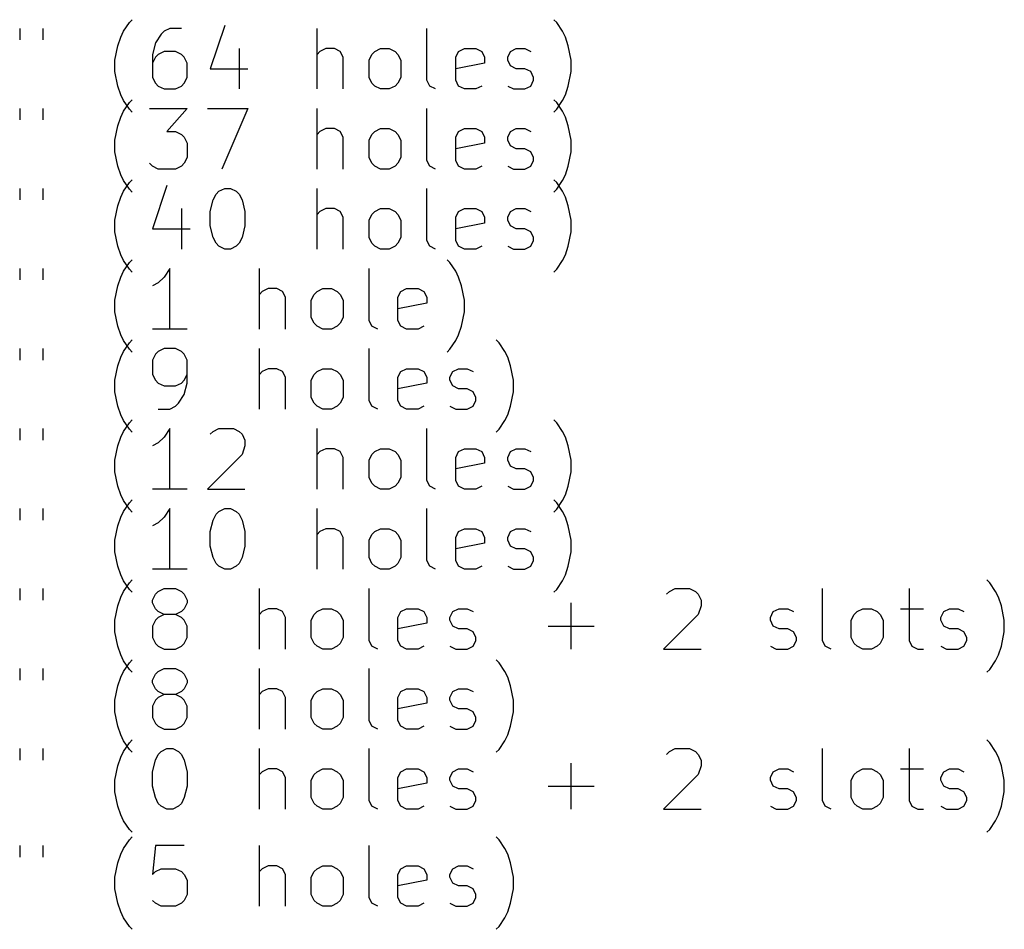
# Model space of a CAD drawing. Extents: x -2 to 64, y -138 to 1.
# Tile 3 of 5: x 32 to 64, y -138 to -108. Entities that reach past the tile are written whole.
import ezdxf

# ---------------------------------------------------------------- set-up
doc = ezdxf.new("R2010")
doc.units = 0
doc.layers.add('BLACK', color=7, linetype='CONTINUOUS')

msp = doc.modelspace()

# ---------------------------------------------------------------- linework, layer by layer
at = {"layer": 'BLACK', "linetype": 'CONTINUOUS'}
for p, q in [((35.6054, -108.174), (35.7006, -108.079)), ((49.7006, -108.174), (49.6054, -108.079)), ((31.9863, -108.365), (31.9863, -108.746)), ((32.7482, -108.365), (32.7482, -108.746)), ((35.3197, -108.651), (35.4149, -108.46)), ((35.4149, -108.46), (35.6054, -108.174)), ((36.7482, -108.46), (36.653, -108.555)), ((36.9387, -108.365), (36.7482, -108.46)), ((37.3197, -108.365), (36.9387, -108.365)), ((38.7482, -108.27), (38.2721, -109.698)), ((41.7959, -110.365), (41.7959, -108.365)), ((45.4149, -110.079), (45.4149, -108.365)), ((49.8911, -108.46), (49.7006, -108.174)), ((49.9863, -108.651), (49.8911, -108.46)), ((35.2244, -108.936), (35.3197, -108.651)), ((36.653, -108.555), (36.4625, -108.841)), ((50.0816, -108.936), (49.9863, -108.651)), ((35.1292, -109.412), (35.2244, -108.936)), ((36.4625, -108.841), (36.3673, -109.222)), ((39.2244, -109.032), (39.2244, -110.365)), ((42.0816, -109.032), (41.8911, -109.127)), ((42.3673, -109.032), (42.0816, -109.032)), ((42.5578, -109.127), (42.3673, -109.032)), ((43.7006, -109.127), (43.8911, -109.032)), ((43.8911, -109.032), (44.1768, -109.032)), ((44.1768, -109.032), (44.3673, -109.127)), ((46.4625, -109.127), (46.653, -109.032)), ((46.653, -109.032), (47.034, -109.032)), ((47.034, -109.032), (47.2244, -109.127)), ((48.1768, -109.127), (48.3673, -109.032)), ((48.3673, -109.032), (48.653, -109.032)), ((48.653, -109.032), (48.8435, -109.127)), ((50.1768, -109.412), (50.0816, -108.936)), ((35.1292, -109.793), (35.1292, -109.412)), ((36.3673, -109.222), (36.3673, -109.984)), ((36.4625, -109.317), (36.3673, -109.508)), ((36.5578, -109.222), (36.4625, -109.317)), ((36.7482, -109.127), (36.5578, -109.222)), ((37.1292, -109.127), (36.7482, -109.127)), ((37.3197, -109.222), (37.1292, -109.127)), ((37.4149, -109.317), (37.3197, -109.222)), ((37.5102, -109.508), (37.4149, -109.317)), ((41.8911, -109.127), (41.7959, -109.222)), ((42.653, -109.317), (42.5578, -109.127)), ((42.653, -110.365), (42.653, -109.317)), ((43.5102, -109.412), (43.6054, -109.222)), ((43.5102, -109.984), (43.5102, -109.412)), ((43.6054, -109.222), (43.7006, -109.127)), ((44.3673, -109.127), (44.4625, -109.222)), ((44.4625, -109.222), (44.5578, -109.412)), ((44.5578, -109.412), (44.5578, -109.984)), ((46.3673, -109.317), (46.4625, -109.127)), ((46.3673, -110.079), (46.3673, -109.317)), ((47.2244, -109.127), (47.3197, -109.317)), ((47.3197, -109.317), (47.3197, -109.508)), ((48.0816, -109.317), (48.1768, -109.127)), ((48.0816, -109.412), (48.0816, -109.317)), ((48.1768, -109.603), (48.0816, -109.412)), ((50.1768, -109.793), (50.1768, -109.412)), ((37.5102, -109.984), (37.5102, -109.508)), ((38.2721, -109.698), (39.5102, -109.698)), ((47.3197, -109.508), (46.3673, -109.698)), ((48.3673, -109.698), (48.1768, -109.603)), ((48.653, -109.698), (48.3673, -109.698)), ((48.8435, -109.793), (48.653, -109.698)), ((35.2244, -110.27), (35.1292, -109.793)), ((36.3673, -109.984), (36.4625, -110.174)), ((37.4149, -110.174), (37.5102, -109.984)), ((43.6054, -110.174), (43.5102, -109.984)), ((44.5578, -109.984), (44.4625, -110.174)), ((45.5102, -110.27), (45.4149, -110.079)), ((46.4625, -110.27), (46.3673, -110.079)), ((48.9387, -109.984), (48.8435, -109.793)), ((48.8435, -110.27), (48.9387, -110.079)), ((48.9387, -110.079), (48.9387, -109.984)), ((50.0816, -110.27), (50.1768, -109.793)), ((35.3197, -110.555), (35.2244, -110.27)), ((36.4625, -110.174), (36.5578, -110.27)), ((36.5578, -110.27), (36.7482, -110.365)), ((36.7482, -110.365), (37.1292, -110.365)), ((37.1292, -110.365), (37.3197, -110.27)), ((37.3197, -110.27), (37.4149, -110.174)), ((43.7006, -110.27), (43.6054, -110.174)), ((43.8911, -110.365), (43.7006, -110.27)), ((44.1768, -110.365), (43.8911, -110.365)), ((44.3673, -110.27), (44.1768, -110.365)), ((44.4625, -110.174), (44.3673, -110.27)), ((45.7006, -110.365), (45.5102, -110.27)), ((46.653, -110.365), (46.4625, -110.27)), ((47.034, -110.365), (46.653, -110.365)), ((47.2244, -110.27), (47.034, -110.365)), ((48.0816, -110.27), (48.2721, -110.365)), ((48.2721, -110.365), (48.653, -110.365)), ((48.653, -110.365), (48.8435, -110.27)), ((49.9863, -110.555), (50.0816, -110.27)), ((35.4149, -110.746), (35.3197, -110.555)), ((35.6054, -110.814), (35.7006, -110.719)), ((49.7006, -110.814), (49.6054, -110.719)), ((49.8911, -110.746), (49.9863, -110.555)), ((31.9863, -111.005), (31.9863, -111.386)), ((32.7482, -111.005), (32.7482, -111.386)), ((35.6054, -111.032), (35.4149, -110.746)), ((35.4149, -111.1), (35.6054, -110.814)), ((35.7006, -111.127), (35.6054, -111.032)), ((36.2721, -111.005), (37.5102, -111.005)), ((37.5102, -111.005), (36.8435, -111.767)), ((38.1768, -111.005), (39.5102, -111.005)), ((39.5102, -111.005), (38.653, -113.005)), ((41.7959, -113.005), (41.7959, -111.005)), ((45.4149, -112.719), (45.4149, -111.005)), ((49.6054, -111.127), (49.7006, -111.032)), ((49.7006, -111.032), (49.8911, -110.746)), ((49.8911, -111.1), (49.7006, -110.814)), ((35.2244, -111.576), (35.3197, -111.291)), ((35.3197, -111.291), (35.4149, -111.1)), ((49.9863, -111.291), (49.8911, -111.1)), ((50.0816, -111.576), (49.9863, -111.291)), ((35.1292, -112.052), (35.2244, -111.576)), ((42.0816, -111.672), (41.8911, -111.767)), ((42.3673, -111.672), (42.0816, -111.672)), ((42.5578, -111.767), (42.3673, -111.672)), ((43.7006, -111.767), (43.8911, -111.672)), ((43.8911, -111.672), (44.1768, -111.672)), ((44.1768, -111.672), (44.3673, -111.767)), ((46.4625, -111.767), (46.653, -111.672)), ((46.653, -111.672), (47.034, -111.672)), ((47.034, -111.672), (47.2244, -111.767)), ((48.1768, -111.767), (48.3673, -111.672)), ((48.3673, -111.672), (48.653, -111.672)), ((48.653, -111.672), (48.8435, -111.767)), ((50.1768, -112.052), (50.0816, -111.576)), ((36.8435, -111.767), (37.1292, -111.767)), ((37.1292, -111.767), (37.3197, -111.862)), ((37.3197, -111.862), (37.4149, -111.957)), ((37.4149, -111.957), (37.5102, -112.148)), ((41.8911, -111.767), (41.7959, -111.862)), ((42.653, -111.957), (42.5578, -111.767)), ((42.653, -113.005), (42.653, -111.957)), ((43.5102, -112.052), (43.6054, -111.862)), ((43.6054, -111.862), (43.7006, -111.767)), ((44.3673, -111.767), (44.4625, -111.862)), ((44.4625, -111.862), (44.5578, -112.052)), ((46.3673, -111.957), (46.4625, -111.767)), ((46.3673, -112.719), (46.3673, -111.957)), ((47.2244, -111.767), (47.3197, -111.957)), ((47.3197, -111.957), (47.3197, -112.148)), ((48.0816, -111.957), (48.1768, -111.767)), ((48.0816, -112.052), (48.0816, -111.957)), ((35.1292, -112.433), (35.1292, -112.052)), ((37.5102, -112.148), (37.5102, -112.624)), ((43.5102, -112.624), (43.5102, -112.052)), ((44.5578, -112.052), (44.5578, -112.624)), ((47.3197, -112.148), (46.3673, -112.338)), ((48.1768, -112.243), (48.0816, -112.052)), ((48.3673, -112.338), (48.1768, -112.243)), ((48.653, -112.338), (48.3673, -112.338)), ((48.8435, -112.433), (48.653, -112.338)), ((50.1768, -112.433), (50.1768, -112.052)), ((35.2244, -112.91), (35.1292, -112.433)), ((37.5102, -112.624), (37.4149, -112.814)), ((43.6054, -112.814), (43.5102, -112.624)), ((44.5578, -112.624), (44.4625, -112.814)), ((48.9387, -112.624), (48.8435, -112.433)), ((48.9387, -112.719), (48.9387, -112.624)), ((50.0816, -112.91), (50.1768, -112.433)), ((35.3197, -113.195), (35.2244, -112.91)), ((36.3673, -112.91), (36.2721, -112.814)), ((36.5578, -113.005), (36.3673, -112.91)), ((37.1292, -113.005), (36.5578, -113.005)), ((37.3197, -112.91), (37.1292, -113.005)), ((37.4149, -112.814), (37.3197, -112.91)), ((43.7006, -112.91), (43.6054, -112.814)), ((43.8911, -113.005), (43.7006, -112.91)), ((44.1768, -113.005), (43.8911, -113.005)), ((44.3673, -112.91), (44.1768, -113.005)), ((44.4625, -112.814), (44.3673, -112.91)), ((45.5102, -112.91), (45.4149, -112.719)), ((45.7006, -113.005), (45.5102, -112.91)), ((46.4625, -112.91), (46.3673, -112.719)), ((46.653, -113.005), (46.4625, -112.91)), ((47.034, -113.005), (46.653, -113.005)), ((47.2244, -112.91), (47.034, -113.005)), ((48.0816, -112.91), (48.2721, -113.005)), ((48.2721, -113.005), (48.653, -113.005)), ((48.653, -113.005), (48.8435, -112.91)), ((48.8435, -112.91), (48.9387, -112.719)), ((49.9863, -113.195), (50.0816, -112.91)), ((35.4149, -113.386), (35.3197, -113.195)), ((49.8911, -113.386), (49.9863, -113.195)), ((31.9863, -113.645), (31.9863, -114.026)), ((32.7482, -113.645), (32.7482, -114.026)), ((35.6054, -113.672), (35.4149, -113.386)), ((35.4149, -113.74), (35.6054, -113.454)), ((35.6054, -113.454), (35.7006, -113.359)), ((36.8435, -113.55), (36.3673, -114.978)), ((38.5578, -113.74), (38.7482, -113.645)), ((38.7482, -113.645), (38.9387, -113.645)), ((38.9387, -113.645), (39.1292, -113.74)), ((41.7959, -115.645), (41.7959, -113.645)), ((45.4149, -115.359), (45.4149, -113.645)), ((49.7006, -113.454), (49.6054, -113.359)), ((49.7006, -113.672), (49.8911, -113.386)), ((49.8911, -113.74), (49.7006, -113.454)), ((35.2244, -114.216), (35.3197, -113.931)), ((35.3197, -113.931), (35.4149, -113.74)), ((35.7006, -113.767), (35.6054, -113.672)), ((38.3673, -114.026), (38.4625, -113.835)), ((38.4625, -113.835), (38.5578, -113.74)), ((39.1292, -113.74), (39.2244, -113.835)), ((39.2244, -113.835), (39.3197, -114.026)), ((49.6054, -113.767), (49.7006, -113.672)), ((49.9863, -113.931), (49.8911, -113.74)), ((50.0816, -114.216), (49.9863, -113.931)), ((35.1292, -114.692), (35.2244, -114.216)), ((37.3197, -114.312), (37.3197, -115.645)), ((38.2721, -114.407), (38.3673, -114.026)), ((39.3197, -114.026), (39.4149, -114.407)), ((42.0816, -114.312), (41.8911, -114.407)), ((42.3673, -114.312), (42.0816, -114.312)), ((42.5578, -114.407), (42.3673, -114.312)), ((43.7006, -114.407), (43.8911, -114.312)), ((43.8911, -114.312), (44.1768, -114.312)), ((44.1768, -114.312), (44.3673, -114.407)), ((46.4625, -114.407), (46.653, -114.312)), ((46.653, -114.312), (47.034, -114.312)), ((47.034, -114.312), (47.2244, -114.407)), ((48.1768, -114.407), (48.3673, -114.312)), ((48.3673, -114.312), (48.653, -114.312)), ((48.653, -114.312), (48.8435, -114.407)), ((50.1768, -114.692), (50.0816, -114.216)), ((38.2721, -114.883), (38.2721, -114.407)), ((39.4149, -114.407), (39.4149, -114.883)), ((41.8911, -114.407), (41.7959, -114.502)), ((42.653, -114.597), (42.5578, -114.407)), ((42.653, -115.645), (42.653, -114.597)), ((43.5102, -114.692), (43.6054, -114.502)), ((43.6054, -114.502), (43.7006, -114.407)), ((44.3673, -114.407), (44.4625, -114.502)), ((44.4625, -114.502), (44.5578, -114.692)), ((46.3673, -114.597), (46.4625, -114.407)), ((46.3673, -115.359), (46.3673, -114.597)), ((47.2244, -114.407), (47.3197, -114.597)), ((47.3197, -114.597), (47.3197, -114.788)), ((48.0816, -114.597), (48.1768, -114.407)), ((48.0816, -114.692), (48.0816, -114.597)), ((35.1292, -115.073), (35.1292, -114.692)), ((38.3673, -115.264), (38.2721, -114.883)), ((39.4149, -114.883), (39.3197, -115.264)), ((43.5102, -115.264), (43.5102, -114.692)), ((44.5578, -114.692), (44.5578, -115.264)), ((47.3197, -114.788), (46.3673, -114.978)), ((48.1768, -114.883), (48.0816, -114.692)), ((48.3673, -114.978), (48.1768, -114.883)), ((50.1768, -115.073), (50.1768, -114.692)), ((35.2244, -115.55), (35.1292, -115.073)), ((36.3673, -114.978), (37.6054, -114.978)), ((38.4625, -115.454), (38.3673, -115.264)), ((39.3197, -115.264), (39.2244, -115.454)), ((43.6054, -115.454), (43.5102, -115.264)), ((44.5578, -115.264), (44.4625, -115.454)), ((48.653, -114.978), (48.3673, -114.978)), ((48.8435, -115.073), (48.653, -114.978)), ((48.9387, -115.264), (48.8435, -115.073)), ((48.9387, -115.359), (48.9387, -115.264)), ((50.0816, -115.55), (50.1768, -115.073)), ((35.3197, -115.835), (35.2244, -115.55)), ((38.5578, -115.55), (38.4625, -115.454)), ((38.7482, -115.645), (38.5578, -115.55)), ((39.1292, -115.55), (38.9387, -115.645)), ((39.2244, -115.454), (39.1292, -115.55)), ((43.7006, -115.55), (43.6054, -115.454)), ((43.8911, -115.645), (43.7006, -115.55)), ((44.3673, -115.55), (44.1768, -115.645)), ((44.4625, -115.454), (44.3673, -115.55)), ((45.5102, -115.55), (45.4149, -115.359)), ((45.7006, -115.645), (45.5102, -115.55)), ((46.4625, -115.55), (46.3673, -115.359)), ((46.653, -115.645), (46.4625, -115.55)), ((47.2244, -115.55), (47.034, -115.645)), ((48.0816, -115.55), (48.2721, -115.645)), ((48.653, -115.645), (48.8435, -115.55)), ((48.8435, -115.55), (48.9387, -115.359)), ((49.9863, -115.835), (50.0816, -115.55)), ((35.4149, -116.026), (35.3197, -115.835)), ((38.9387, -115.645), (38.7482, -115.645)), ((44.1768, -115.645), (43.8911, -115.645)), ((47.034, -115.645), (46.653, -115.645)), ((48.2721, -115.645), (48.653, -115.645)), ((49.8911, -116.026), (49.9863, -115.835)), ((35.6054, -116.312), (35.4149, -116.026)), ((35.4149, -116.38), (35.6054, -116.094)), ((35.6054, -116.094), (35.7006, -115.999)), ((46.1768, -116.094), (46.0816, -115.999)), ((46.3673, -116.38), (46.1768, -116.094)), ((49.7006, -116.312), (49.8911, -116.026)), ((31.9863, -116.285), (31.9863, -116.666)), ((32.7482, -116.285), (32.7482, -116.666)), ((35.2244, -116.856), (35.3197, -116.571)), ((35.3197, -116.571), (35.4149, -116.38)), ((35.7006, -116.407), (35.6054, -116.312)), ((36.7482, -116.571), (36.5578, -116.761)), ((36.9387, -116.285), (36.7482, -116.571)), ((36.9387, -118.285), (36.9387, -116.285)), ((39.8911, -118.285), (39.8911, -116.285)), ((43.5102, -117.999), (43.5102, -116.285)), ((46.4625, -116.571), (46.3673, -116.38)), ((46.5578, -116.856), (46.4625, -116.571)), ((49.6054, -116.407), (49.7006, -116.312)), ((35.1292, -117.332), (35.2244, -116.856)), ((36.5578, -116.761), (36.3673, -116.856)), ((46.653, -117.332), (46.5578, -116.856)), ((39.9863, -117.047), (39.8911, -117.142)), ((40.1768, -116.952), (39.9863, -117.047)), ((40.4625, -116.952), (40.1768, -116.952)), ((40.653, -117.047), (40.4625, -116.952)), ((40.7482, -117.237), (40.653, -117.047)), ((40.7482, -118.285), (40.7482, -117.237)), ((41.6054, -117.332), (41.7006, -117.142)), ((41.7006, -117.142), (41.7959, -117.047)), ((41.7959, -117.047), (41.9863, -116.952)), ((41.9863, -116.952), (42.2721, -116.952)), ((42.2721, -116.952), (42.4625, -117.047)), ((42.4625, -117.047), (42.5578, -117.142)), ((42.5578, -117.142), (42.653, -117.332)), ((44.4625, -117.237), (44.5578, -117.047)), ((44.4625, -117.999), (44.4625, -117.237)), ((44.5578, -117.047), (44.7482, -116.952)), ((44.7482, -116.952), (45.1292, -116.952)), ((45.1292, -116.952), (45.3197, -117.047)), ((45.3197, -117.047), (45.4149, -117.237)), ((45.4149, -117.237), (45.4149, -117.428)), ((35.1292, -117.713), (35.1292, -117.332)), ((41.6054, -117.904), (41.6054, -117.332)), ((42.653, -117.332), (42.653, -117.904)), ((45.4149, -117.428), (44.4625, -117.618)), ((46.653, -117.713), (46.653, -117.332)), ((35.2244, -118.19), (35.1292, -117.713)), ((46.5578, -118.19), (46.653, -117.713)), ((35.3197, -118.475), (35.2244, -118.19)), ((41.7006, -118.094), (41.6054, -117.904)), ((41.7959, -118.19), (41.7006, -118.094)), ((41.9863, -118.285), (41.7959, -118.19)), ((42.4625, -118.19), (42.2721, -118.285)), ((42.5578, -118.094), (42.4625, -118.19)), ((42.653, -117.904), (42.5578, -118.094)), ((43.6054, -118.19), (43.5102, -117.999)), ((43.7959, -118.285), (43.6054, -118.19)), ((44.5578, -118.19), (44.4625, -117.999)), ((44.7482, -118.285), (44.5578, -118.19)), ((45.3197, -118.19), (45.1292, -118.285)), ((46.4625, -118.475), (46.5578, -118.19)), ((35.4149, -118.666), (35.3197, -118.475)), ((37.5102, -118.285), (36.3673, -118.285)), ((42.2721, -118.285), (41.9863, -118.285)), ((45.1292, -118.285), (44.7482, -118.285)), ((46.3673, -118.666), (46.4625, -118.475)), ((35.6054, -118.952), (35.4149, -118.666)), ((35.4149, -119.02), (35.6054, -118.734)), ((35.6054, -118.734), (35.7006, -118.639)), ((46.1768, -118.952), (46.3673, -118.666)), ((47.7959, -118.734), (47.7006, -118.639)), ((47.9863, -119.02), (47.7959, -118.734)), ((31.9863, -118.925), (31.9863, -119.306)), ((32.7482, -118.925), (32.7482, -119.306)), ((35.3197, -119.211), (35.4149, -119.02)), ((35.7006, -119.047), (35.6054, -118.952)), ((36.4625, -119.115), (36.3673, -119.306)), ((36.5578, -119.02), (36.4625, -119.115)), ((36.7482, -118.925), (36.5578, -119.02)), ((37.1292, -118.925), (36.7482, -118.925)), ((37.3197, -119.02), (37.1292, -118.925)), ((37.4149, -119.115), (37.3197, -119.02)), ((37.5102, -119.306), (37.4149, -119.115)), ((39.8911, -120.925), (39.8911, -118.925)), ((43.5102, -120.639), (43.5102, -118.925)), ((46.0816, -119.047), (46.1768, -118.952)), ((48.0816, -119.211), (47.9863, -119.02)), ((35.1292, -119.972), (35.2244, -119.496)), ((35.2244, -119.496), (35.3197, -119.211)), ((36.3673, -119.306), (36.3673, -119.782)), ((37.5102, -120.068), (37.5102, -119.306)), ((48.1768, -119.496), (48.0816, -119.211)), ((48.2721, -119.972), (48.1768, -119.496)), ((36.3673, -119.782), (36.4625, -119.972)), ((37.4149, -119.972), (37.5102, -119.782)), ((39.9863, -119.687), (39.8911, -119.782)), ((40.1768, -119.592), (39.9863, -119.687)), ((40.4625, -119.592), (40.1768, -119.592)), ((40.653, -119.687), (40.4625, -119.592)), ((40.7482, -119.877), (40.653, -119.687)), ((41.6054, -119.972), (41.7006, -119.782)), ((41.7006, -119.782), (41.7959, -119.687)), ((41.7959, -119.687), (41.9863, -119.592)), ((41.9863, -119.592), (42.2721, -119.592)), ((42.2721, -119.592), (42.4625, -119.687)), ((42.4625, -119.687), (42.5578, -119.782)), ((42.5578, -119.782), (42.653, -119.972)), ((44.4625, -119.877), (44.5578, -119.687)), ((44.5578, -119.687), (44.7482, -119.592)), ((44.7482, -119.592), (45.1292, -119.592)), ((45.1292, -119.592), (45.3197, -119.687)), ((45.3197, -119.687), (45.4149, -119.877)), ((46.1768, -119.877), (46.2721, -119.687)), ((46.2721, -119.687), (46.4625, -119.592)), ((46.4625, -119.592), (46.7482, -119.592)), ((46.7482, -119.592), (46.9387, -119.687)), ((35.1292, -120.353), (35.1292, -119.972)), ((36.4625, -119.972), (36.5578, -120.068)), ((36.5578, -120.068), (36.7482, -120.163)), ((37.1292, -120.163), (37.3197, -120.068)), ((37.3197, -120.068), (37.4149, -119.972)), ((37.4149, -120.449), (37.5102, -120.068)), ((40.7482, -120.925), (40.7482, -119.877)), ((41.6054, -120.544), (41.6054, -119.972)), ((42.653, -119.972), (42.653, -120.544)), ((44.4625, -120.639), (44.4625, -119.877)), ((45.4149, -120.068), (44.4625, -120.258)), ((45.4149, -119.877), (45.4149, -120.068)), ((46.1768, -119.972), (46.1768, -119.877)), ((46.2721, -120.163), (46.1768, -119.972)), ((48.2721, -120.353), (48.2721, -119.972)), ((35.2244, -120.83), (35.1292, -120.353)), ((36.7482, -120.163), (37.1292, -120.163)), ((37.2244, -120.734), (37.4149, -120.449)), ((46.4625, -120.258), (46.2721, -120.163)), ((46.7482, -120.258), (46.4625, -120.258)), ((46.9387, -120.353), (46.7482, -120.258)), ((47.034, -120.544), (46.9387, -120.353)), ((48.1768, -120.83), (48.2721, -120.353)), ((37.1292, -120.83), (37.2244, -120.734)), ((41.7006, -120.734), (41.6054, -120.544)), ((41.7959, -120.83), (41.7006, -120.734)), ((42.5578, -120.734), (42.4625, -120.83)), ((42.653, -120.544), (42.5578, -120.734)), ((43.6054, -120.83), (43.5102, -120.639)), ((44.5578, -120.83), (44.4625, -120.639)), ((46.9387, -120.83), (47.034, -120.639)), ((47.034, -120.639), (47.034, -120.544)), ((35.3197, -121.115), (35.2244, -120.83)), ((35.4149, -121.306), (35.3197, -121.115)), ((36.5578, -120.925), (36.9387, -120.925)), ((36.9387, -120.925), (37.1292, -120.83)), ((41.9863, -120.925), (41.7959, -120.83)), ((42.2721, -120.925), (41.9863, -120.925)), ((42.4625, -120.83), (42.2721, -120.925)), ((43.7959, -120.925), (43.6054, -120.83)), ((44.7482, -120.925), (44.5578, -120.83)), ((45.1292, -120.925), (44.7482, -120.925)), ((45.3197, -120.83), (45.1292, -120.925)), ((46.1768, -120.83), (46.3673, -120.925)), ((46.3673, -120.925), (46.7482, -120.925)), ((46.7482, -120.925), (46.9387, -120.83)), ((47.9863, -121.306), (48.0816, -121.115)), ((48.0816, -121.115), (48.1768, -120.83)), ((35.6054, -121.592), (35.4149, -121.306)), ((35.4149, -121.66), (35.6054, -121.374)), ((35.6054, -121.374), (35.7006, -121.279)), ((47.7959, -121.592), (47.9863, -121.306)), ((49.7006, -121.374), (49.6054, -121.279)), ((49.8911, -121.66), (49.7006, -121.374)), ((31.9863, -121.565), (31.9863, -121.946)), ((32.7482, -121.565), (32.7482, -121.946)), ((35.3197, -121.851), (35.4149, -121.66)), ((35.7006, -121.687), (35.6054, -121.592)), ((36.9387, -121.565), (36.7482, -121.851)), ((36.9387, -123.565), (36.9387, -121.565)), ((38.2721, -121.755), (38.3673, -121.66)), ((38.3673, -121.66), (38.5578, -121.565)), ((38.5578, -121.565), (39.034, -121.565)), ((39.034, -121.565), (39.2244, -121.66)), ((39.2244, -121.66), (39.3197, -121.755)), ((39.3197, -121.755), (39.4149, -121.946)), ((41.7959, -123.565), (41.7959, -121.565)), ((45.4149, -123.279), (45.4149, -121.565)), ((47.7006, -121.687), (47.7959, -121.592)), ((49.9863, -121.851), (49.8911, -121.66)), ((35.2244, -122.136), (35.3197, -121.851)), ((36.5578, -122.041), (36.3673, -122.136)), ((36.7482, -121.851), (36.5578, -122.041)), ((39.4149, -121.946), (39.4149, -122.136)), ((50.0816, -122.136), (49.9863, -121.851)), ((35.1292, -122.612), (35.2244, -122.136)), ((39.3197, -122.422), (38.1768, -123.565)), ((39.4149, -122.136), (39.3197, -122.422)), ((41.8911, -122.327), (41.7959, -122.422)), ((42.0816, -122.232), (41.8911, -122.327)), ((42.3673, -122.232), (42.0816, -122.232)), ((42.5578, -122.327), (42.3673, -122.232)), ((42.653, -122.517), (42.5578, -122.327)), ((43.5102, -122.612), (43.6054, -122.422)), ((43.6054, -122.422), (43.7006, -122.327)), ((43.7006, -122.327), (43.8911, -122.232)), ((43.8911, -122.232), (44.1768, -122.232)), ((44.1768, -122.232), (44.3673, -122.327)), ((44.3673, -122.327), (44.4625, -122.422)), ((44.4625, -122.422), (44.5578, -122.612)), ((46.3673, -122.517), (46.4625, -122.327)), ((46.4625, -122.327), (46.653, -122.232)), ((46.653, -122.232), (47.034, -122.232)), ((47.034, -122.232), (47.2244, -122.327)), ((47.2244, -122.327), (47.3197, -122.517)), ((48.0816, -122.517), (48.1768, -122.327)), ((48.1768, -122.327), (48.3673, -122.232)), ((48.3673, -122.232), (48.653, -122.232)), ((48.653, -122.232), (48.8435, -122.327)), ((50.1768, -122.612), (50.0816, -122.136)), ((35.1292, -122.993), (35.1292, -122.612)), ((42.653, -123.565), (42.653, -122.517)), ((43.5102, -123.184), (43.5102, -122.612)), ((44.5578, -122.612), (44.5578, -123.184)), ((46.3673, -123.279), (46.3673, -122.517)), ((47.3197, -122.708), (46.3673, -122.898)), ((47.3197, -122.517), (47.3197, -122.708)), ((48.0816, -122.612), (48.0816, -122.517)), ((48.1768, -122.803), (48.0816, -122.612)), ((50.1768, -122.993), (50.1768, -122.612)), ((35.2244, -123.47), (35.1292, -122.993)), ((48.3673, -122.898), (48.1768, -122.803)), ((48.653, -122.898), (48.3673, -122.898)), ((48.8435, -122.993), (48.653, -122.898)), ((48.9387, -123.184), (48.8435, -122.993)), ((50.0816, -123.47), (50.1768, -122.993)), ((43.6054, -123.374), (43.5102, -123.184)), ((43.7006, -123.47), (43.6054, -123.374)), ((44.4625, -123.374), (44.3673, -123.47)), ((44.5578, -123.184), (44.4625, -123.374)), ((45.5102, -123.47), (45.4149, -123.279)), ((46.4625, -123.47), (46.3673, -123.279)), ((48.8435, -123.47), (48.9387, -123.279)), ((48.9387, -123.279), (48.9387, -123.184)), ((35.3197, -123.755), (35.2244, -123.47)), ((37.5102, -123.565), (36.3673, -123.565)), ((38.1768, -123.565), (39.4149, -123.565)), ((43.8911, -123.565), (43.7006, -123.47)), ((44.1768, -123.565), (43.8911, -123.565)), ((44.3673, -123.47), (44.1768, -123.565)), ((45.7006, -123.565), (45.5102, -123.47)), ((46.653, -123.565), (46.4625, -123.47)), ((47.034, -123.565), (46.653, -123.565)), ((47.2244, -123.47), (47.034, -123.565)), ((48.0816, -123.47), (48.2721, -123.565)), ((48.2721, -123.565), (48.653, -123.565)), ((48.653, -123.565), (48.8435, -123.47)), ((49.9863, -123.755), (50.0816, -123.47)), ((35.4149, -123.946), (35.3197, -123.755)), ((35.6054, -124.232), (35.4149, -123.946)), ((35.4149, -124.3), (35.6054, -124.014)), ((35.6054, -124.014), (35.7006, -123.919)), ((49.7006, -124.014), (49.6054, -123.919)), ((49.7006, -124.232), (49.8911, -123.946)), ((49.8911, -124.3), (49.7006, -124.014)), ((49.8911, -123.946), (49.9863, -123.755)), ((31.9863, -124.205), (31.9863, -124.586)), ((32.7482, -124.205), (32.7482, -124.586)), ((35.3197, -124.491), (35.4149, -124.3)), ((35.7006, -124.327), (35.6054, -124.232)), ((36.9387, -124.205), (36.7482, -124.491)), ((36.9387, -126.205), (36.9387, -124.205)), ((38.4625, -124.395), (38.5578, -124.3)), ((38.5578, -124.3), (38.7482, -124.205)), ((38.7482, -124.205), (38.9387, -124.205)), ((38.9387, -124.205), (39.1292, -124.3)), ((39.1292, -124.3), (39.2244, -124.395)), ((41.7959, -126.205), (41.7959, -124.205)), ((45.4149, -125.919), (45.4149, -124.205)), ((49.6054, -124.327), (49.7006, -124.232)), ((49.9863, -124.491), (49.8911, -124.3)), ((35.2244, -124.776), (35.3197, -124.491)), ((36.5578, -124.681), (36.3673, -124.776)), ((36.7482, -124.491), (36.5578, -124.681)), ((38.2721, -124.967), (38.3673, -124.586)), ((38.3673, -124.586), (38.4625, -124.395)), ((39.2244, -124.395), (39.3197, -124.586)), ((39.3197, -124.586), (39.4149, -124.967)), ((50.0816, -124.776), (49.9863, -124.491)), ((35.1292, -125.252), (35.2244, -124.776)), ((38.2721, -125.443), (38.2721, -124.967)), ((39.4149, -124.967), (39.4149, -125.443)), ((41.8911, -124.967), (41.7959, -125.062)), ((42.0816, -124.872), (41.8911, -124.967)), ((42.3673, -124.872), (42.0816, -124.872)), ((42.5578, -124.967), (42.3673, -124.872)), ((42.653, -125.157), (42.5578, -124.967)), ((43.6054, -125.062), (43.7006, -124.967)), ((43.7006, -124.967), (43.8911, -124.872)), ((43.8911, -124.872), (44.1768, -124.872)), ((44.1768, -124.872), (44.3673, -124.967)), ((44.3673, -124.967), (44.4625, -125.062)), ((46.3673, -125.157), (46.4625, -124.967)), ((46.4625, -124.967), (46.653, -124.872)), ((46.653, -124.872), (47.034, -124.872)), ((47.034, -124.872), (47.2244, -124.967)), ((47.2244, -124.967), (47.3197, -125.157)), ((48.0816, -125.157), (48.1768, -124.967)), ((48.1768, -124.967), (48.3673, -124.872)), ((48.3673, -124.872), (48.653, -124.872)), ((48.653, -124.872), (48.8435, -124.967)), ((50.1768, -125.252), (50.0816, -124.776)), ((35.1292, -125.633), (35.1292, -125.252)), ((42.653, -126.205), (42.653, -125.157)), ((43.5102, -125.252), (43.6054, -125.062)), ((43.5102, -125.824), (43.5102, -125.252)), ((44.4625, -125.062), (44.5578, -125.252)), ((44.5578, -125.252), (44.5578, -125.824)), ((46.3673, -125.919), (46.3673, -125.157)), ((47.3197, -125.348), (46.3673, -125.538)), ((47.3197, -125.157), (47.3197, -125.348)), ((48.0816, -125.252), (48.0816, -125.157)), ((48.1768, -125.443), (48.0816, -125.252)), ((50.1768, -125.633), (50.1768, -125.252)), ((35.2244, -126.11), (35.1292, -125.633)), ((38.3673, -125.824), (38.2721, -125.443)), ((39.4149, -125.443), (39.3197, -125.824)), ((48.3673, -125.538), (48.1768, -125.443)), ((48.653, -125.538), (48.3673, -125.538)), ((48.8435, -125.633), (48.653, -125.538)), ((48.9387, -125.824), (48.8435, -125.633)), ((50.0816, -126.11), (50.1768, -125.633)), ((38.4625, -126.014), (38.3673, -125.824)), ((39.3197, -125.824), (39.2244, -126.014)), ((43.6054, -126.014), (43.5102, -125.824)), ((44.5578, -125.824), (44.4625, -126.014)), ((45.5102, -126.11), (45.4149, -125.919)), ((46.4625, -126.11), (46.3673, -125.919)), ((48.8435, -126.11), (48.9387, -125.919)), ((48.9387, -125.919), (48.9387, -125.824)), ((35.3197, -126.395), (35.2244, -126.11)), ((37.5102, -126.205), (36.3673, -126.205)), ((38.5578, -126.11), (38.4625, -126.014)), ((38.7482, -126.205), (38.5578, -126.11)), ((38.9387, -126.205), (38.7482, -126.205)), ((39.1292, -126.11), (38.9387, -126.205)), ((39.2244, -126.014), (39.1292, -126.11)), ((43.7006, -126.11), (43.6054, -126.014)), ((43.8911, -126.205), (43.7006, -126.11)), ((44.1768, -126.205), (43.8911, -126.205)), ((44.3673, -126.11), (44.1768, -126.205)), ((44.4625, -126.014), (44.3673, -126.11)), ((45.7006, -126.205), (45.5102, -126.11)), ((46.653, -126.205), (46.4625, -126.11)), ((47.034, -126.205), (46.653, -126.205)), ((47.2244, -126.11), (47.034, -126.205)), ((48.0816, -126.11), (48.2721, -126.205)), ((48.2721, -126.205), (48.653, -126.205)), ((48.653, -126.205), (48.8435, -126.11)), ((49.9863, -126.395), (50.0816, -126.11)), ((35.4149, -126.586), (35.3197, -126.395)), ((35.6054, -126.872), (35.4149, -126.586)), ((35.4149, -126.94), (35.6054, -126.654)), ((35.6054, -126.654), (35.7006, -126.559)), ((49.7006, -126.872), (49.8911, -126.586)), ((49.8911, -126.586), (49.9863, -126.395)), ((63.9863, -126.654), (63.8911, -126.559)), ((64.1768, -126.94), (63.9863, -126.654)), ((31.9863, -126.845), (31.9863, -127.226)), ((32.7482, -126.845), (32.7482, -127.226)), ((35.3197, -127.131), (35.4149, -126.94)), ((35.7006, -126.967), (35.6054, -126.872)), ((36.4625, -127.035), (36.5578, -126.94)), ((36.5578, -126.94), (36.7482, -126.845)), ((36.7482, -126.845), (37.1292, -126.845)), ((37.1292, -126.845), (37.3197, -126.94)), ((37.3197, -126.94), (37.4149, -127.035)), ((39.8911, -128.845), (39.8911, -126.845)), ((43.5102, -128.559), (43.5102, -126.845)), ((49.6054, -126.967), (49.7006, -126.872)), ((53.3197, -127.035), (53.4149, -126.94)), ((53.4149, -126.94), (53.6054, -126.845)), ((53.6054, -126.845), (54.0816, -126.845)), ((54.0816, -126.845), (54.2721, -126.94)), ((54.2721, -126.94), (54.3673, -127.035)), ((58.4625, -128.559), (58.4625, -126.845)), ((61.3197, -126.845), (61.3197, -128.559)), ((64.2721, -127.131), (64.1768, -126.94)), ((35.2244, -127.416), (35.3197, -127.131)), ((36.3673, -127.226), (36.4625, -127.035)), ((36.3673, -127.321), (36.3673, -127.226)), ((37.4149, -127.035), (37.5102, -127.226)), ((37.5102, -127.226), (37.5102, -127.321)), ((54.3673, -127.035), (54.4625, -127.226)), ((54.4625, -127.226), (54.4625, -127.416)), ((64.3673, -127.416), (64.2721, -127.131)), ((35.1292, -127.892), (35.2244, -127.416)), ((36.4625, -127.512), (36.3673, -127.321)), ((36.5578, -127.607), (36.4625, -127.512)), ((36.7482, -127.702), (36.5578, -127.607)), ((37.3197, -127.607), (37.1292, -127.702)), ((37.4149, -127.512), (37.3197, -127.607)), ((37.5102, -127.321), (37.4149, -127.512)), ((39.9863, -127.607), (39.8911, -127.702)), ((40.1768, -127.512), (39.9863, -127.607)), ((40.4625, -127.512), (40.1768, -127.512)), ((40.653, -127.607), (40.4625, -127.512)), ((40.7482, -127.797), (40.653, -127.607)), ((41.7006, -127.702), (41.7959, -127.607)), ((41.7959, -127.607), (41.9863, -127.512)), ((41.9863, -127.512), (42.2721, -127.512)), ((42.2721, -127.512), (42.4625, -127.607)), ((42.4625, -127.607), (42.5578, -127.702)), ((44.4625, -127.797), (44.5578, -127.607)), ((44.5578, -127.607), (44.7482, -127.512)), ((44.7482, -127.512), (45.1292, -127.512)), ((45.1292, -127.512), (45.3197, -127.607)), ((45.3197, -127.607), (45.4149, -127.797)), ((46.1768, -127.797), (46.2721, -127.607)), ((46.2721, -127.607), (46.4625, -127.512)), ((46.4625, -127.512), (46.7482, -127.512)), ((46.7482, -127.512), (46.9387, -127.607)), ((50.1768, -128.845), (50.1768, -127.321)), ((54.4625, -127.416), (54.3673, -127.702)), ((56.7482, -127.797), (56.8435, -127.607)), ((56.8435, -127.607), (57.034, -127.512)), ((57.034, -127.512), (57.3197, -127.512)), ((57.3197, -127.512), (57.5102, -127.607)), ((59.5102, -127.702), (59.6054, -127.607)), ((59.6054, -127.607), (59.7959, -127.512)), ((59.7959, -127.512), (60.0816, -127.512)), ((60.0816, -127.512), (60.2721, -127.607)), ((60.2721, -127.607), (60.3673, -127.702)), ((61.034, -127.512), (61.7959, -127.512)), ((62.3673, -127.797), (62.4625, -127.607)), ((62.4625, -127.607), (62.653, -127.512)), ((62.653, -127.512), (62.9387, -127.512)), ((62.9387, -127.512), (63.1292, -127.607)), ((64.4625, -127.892), (64.3673, -127.416)), ((35.1292, -128.273), (35.1292, -127.892)), ((36.4625, -127.892), (36.3673, -128.083)), ((36.5578, -127.797), (36.4625, -127.892)), ((36.7482, -127.702), (36.5578, -127.797)), ((37.1292, -127.702), (36.7482, -127.702)), ((37.3197, -127.797), (37.1292, -127.702)), ((37.4149, -127.892), (37.3197, -127.797)), ((37.5102, -128.083), (37.4149, -127.892)), ((40.7482, -128.845), (40.7482, -127.797)), ((41.6054, -127.892), (41.7006, -127.702)), ((41.6054, -128.464), (41.6054, -127.892)), ((42.5578, -127.702), (42.653, -127.892)), ((42.653, -127.892), (42.653, -128.464)), ((44.4625, -128.559), (44.4625, -127.797)), ((45.4149, -127.797), (45.4149, -127.988)), ((46.1768, -127.892), (46.1768, -127.797)), ((46.2721, -128.083), (46.1768, -127.892)), ((54.3673, -127.702), (53.2244, -128.845)), ((56.7482, -127.892), (56.7482, -127.797)), ((56.8435, -128.083), (56.7482, -127.892)), ((59.4149, -127.892), (59.5102, -127.702)), ((59.4149, -128.464), (59.4149, -127.892)), ((60.3673, -127.702), (60.4625, -127.892)), ((60.4625, -127.892), (60.4625, -128.464)), ((62.3673, -127.892), (62.3673, -127.797)), ((62.4625, -128.083), (62.3673, -127.892)), ((64.4625, -128.273), (64.4625, -127.892)), ((35.2244, -128.75), (35.1292, -128.273)), ((36.3673, -128.083), (36.3673, -128.464)), ((37.5102, -128.464), (37.5102, -128.083)), ((45.4149, -127.988), (44.4625, -128.178)), ((46.4625, -128.178), (46.2721, -128.083)), ((46.7482, -128.178), (46.4625, -128.178)), ((46.9387, -128.273), (46.7482, -128.178)), ((47.034, -128.464), (46.9387, -128.273)), ((49.4149, -128.083), (50.9387, -128.083)), ((57.034, -128.178), (56.8435, -128.083)), ((57.3197, -128.178), (57.034, -128.178)), ((57.5102, -128.273), (57.3197, -128.178)), ((57.6054, -128.464), (57.5102, -128.273)), ((62.653, -128.178), (62.4625, -128.083)), ((62.9387, -128.178), (62.653, -128.178)), ((63.1292, -128.273), (62.9387, -128.178)), ((63.2244, -128.464), (63.1292, -128.273)), ((64.3673, -128.75), (64.4625, -128.273)), ((36.3673, -128.464), (36.4625, -128.654)), ((37.4149, -128.654), (37.5102, -128.464)), ((41.7006, -128.654), (41.6054, -128.464)), ((42.653, -128.464), (42.5578, -128.654)), ((43.6054, -128.75), (43.5102, -128.559)), ((44.5578, -128.75), (44.4625, -128.559)), ((46.9387, -128.75), (47.034, -128.559)), ((47.034, -128.559), (47.034, -128.464)), ((57.5102, -128.75), (57.6054, -128.559)), ((57.6054, -128.559), (57.6054, -128.464)), ((58.5578, -128.75), (58.4625, -128.559)), ((59.5102, -128.654), (59.4149, -128.464)), ((60.4625, -128.464), (60.3673, -128.654)), ((61.3197, -128.559), (61.4149, -128.75)), ((63.1292, -128.75), (63.2244, -128.559)), ((63.2244, -128.559), (63.2244, -128.464)), ((35.3197, -129.035), (35.2244, -128.75)), ((36.4625, -128.654), (36.5578, -128.75)), ((36.5578, -128.75), (36.7482, -128.845)), ((36.7482, -128.845), (37.1292, -128.845)), ((37.1292, -128.845), (37.3197, -128.75)), ((37.3197, -128.75), (37.4149, -128.654)), ((41.7959, -128.75), (41.7006, -128.654)), ((41.9863, -128.845), (41.7959, -128.75)), ((42.2721, -128.845), (41.9863, -128.845)), ((42.4625, -128.75), (42.2721, -128.845)), ((42.5578, -128.654), (42.4625, -128.75)), ((43.7959, -128.845), (43.6054, -128.75)), ((44.7482, -128.845), (44.5578, -128.75)), ((45.1292, -128.845), (44.7482, -128.845)), ((45.3197, -128.75), (45.1292, -128.845)), ((46.1768, -128.75), (46.3673, -128.845)), ((46.3673, -128.845), (46.7482, -128.845)), ((46.7482, -128.845), (46.9387, -128.75)), ((53.2244, -128.845), (54.4625, -128.845)), ((56.7482, -128.75), (56.9387, -128.845)), ((56.9387, -128.845), (57.3197, -128.845)), ((57.3197, -128.845), (57.5102, -128.75)), ((58.7482, -128.845), (58.5578, -128.75)), ((59.6054, -128.75), (59.5102, -128.654)), ((59.7959, -128.845), (59.6054, -128.75)), ((60.0816, -128.845), (59.7959, -128.845)), ((60.2721, -128.75), (60.0816, -128.845)), ((60.3673, -128.654), (60.2721, -128.75)), ((61.4149, -128.75), (61.6054, -128.845)), ((61.6054, -128.845), (61.7959, -128.845)), ((62.3673, -128.75), (62.5578, -128.845)), ((62.5578, -128.845), (62.9387, -128.845)), ((62.9387, -128.845), (63.1292, -128.75)), ((64.2721, -129.035), (64.3673, -128.75)), ((35.4149, -129.226), (35.3197, -129.035)), ((35.6054, -129.512), (35.4149, -129.226)), ((35.6054, -129.294), (35.7006, -129.199)), ((47.7959, -129.294), (47.7006, -129.199)), ((63.9863, -129.512), (64.1768, -129.226)), ((64.1768, -129.226), (64.2721, -129.035)), ((31.9863, -129.485), (31.9863, -129.866)), ((32.7482, -129.485), (32.7482, -129.866)), ((35.3197, -129.771), (35.4149, -129.58)), ((35.4149, -129.58), (35.6054, -129.294)), ((35.7006, -129.607), (35.6054, -129.512)), ((36.4625, -129.675), (36.5578, -129.58)), ((36.5578, -129.58), (36.7482, -129.485)), ((36.7482, -129.485), (37.1292, -129.485)), ((37.1292, -129.485), (37.3197, -129.58)), ((37.3197, -129.58), (37.4149, -129.675)), ((39.8911, -131.485), (39.8911, -129.485)), ((43.5102, -131.199), (43.5102, -129.485)), ((47.9863, -129.58), (47.7959, -129.294)), ((48.0816, -129.771), (47.9863, -129.58)), ((63.8911, -129.607), (63.9863, -129.512)), ((35.2244, -130.056), (35.3197, -129.771)), ((36.3673, -129.866), (36.4625, -129.675)), ((36.3673, -129.961), (36.3673, -129.866)), ((37.4149, -129.675), (37.5102, -129.866)), ((37.5102, -129.866), (37.5102, -129.961)), ((48.1768, -130.056), (48.0816, -129.771)), ((35.1292, -130.532), (35.2244, -130.056)), ((36.4625, -130.152), (36.3673, -129.961)), ((36.5578, -130.247), (36.4625, -130.152)), ((37.4149, -130.152), (37.3197, -130.247)), ((37.5102, -129.961), (37.4149, -130.152)), ((40.1768, -130.152), (39.9863, -130.247)), ((40.4625, -130.152), (40.1768, -130.152)), ((40.653, -130.247), (40.4625, -130.152)), ((41.7959, -130.247), (41.9863, -130.152)), ((41.9863, -130.152), (42.2721, -130.152)), ((42.2721, -130.152), (42.4625, -130.247)), ((44.5578, -130.247), (44.7482, -130.152)), ((44.7482, -130.152), (45.1292, -130.152)), ((45.1292, -130.152), (45.3197, -130.247)), ((46.2721, -130.247), (46.4625, -130.152)), ((46.4625, -130.152), (46.7482, -130.152)), ((46.7482, -130.152), (46.9387, -130.247)), ((48.2721, -130.532), (48.1768, -130.056)), ((35.1292, -130.913), (35.1292, -130.532)), ((36.4625, -130.532), (36.3673, -130.723)), ((36.5578, -130.437), (36.4625, -130.532)), ((36.7482, -130.342), (36.5578, -130.247)), ((36.7482, -130.342), (36.5578, -130.437)), ((37.1292, -130.342), (36.7482, -130.342)), ((37.3197, -130.247), (37.1292, -130.342)), ((37.3197, -130.437), (37.1292, -130.342)), ((37.4149, -130.532), (37.3197, -130.437)), ((37.5102, -130.723), (37.4149, -130.532)), ((39.9863, -130.247), (39.8911, -130.342)), ((40.7482, -130.437), (40.653, -130.247)), ((40.7482, -131.485), (40.7482, -130.437)), ((41.6054, -130.532), (41.7006, -130.342)), ((41.6054, -131.104), (41.6054, -130.532)), ((41.7006, -130.342), (41.7959, -130.247)), ((42.4625, -130.247), (42.5578, -130.342)), ((42.5578, -130.342), (42.653, -130.532)), ((42.653, -130.532), (42.653, -131.104)), ((44.4625, -130.437), (44.5578, -130.247)), ((44.4625, -131.199), (44.4625, -130.437)), ((45.3197, -130.247), (45.4149, -130.437)), ((45.4149, -130.437), (45.4149, -130.628)), ((46.1768, -130.437), (46.2721, -130.247)), ((46.1768, -130.532), (46.1768, -130.437)), ((46.2721, -130.723), (46.1768, -130.532)), ((48.2721, -130.913), (48.2721, -130.532)), ((36.3673, -130.723), (36.3673, -131.104)), ((37.5102, -131.104), (37.5102, -130.723)), ((45.4149, -130.628), (44.4625, -130.818)), ((46.4625, -130.818), (46.2721, -130.723)), ((46.7482, -130.818), (46.4625, -130.818)), ((46.9387, -130.913), (46.7482, -130.818)), ((35.2244, -131.39), (35.1292, -130.913)), ((36.3673, -131.104), (36.4625, -131.294)), ((37.4149, -131.294), (37.5102, -131.104)), ((41.7006, -131.294), (41.6054, -131.104)), ((42.653, -131.104), (42.5578, -131.294)), ((43.6054, -131.39), (43.5102, -131.199)), ((44.5578, -131.39), (44.4625, -131.199)), ((47.034, -131.104), (46.9387, -130.913)), ((46.9387, -131.39), (47.034, -131.199)), ((47.034, -131.199), (47.034, -131.104)), ((48.1768, -131.39), (48.2721, -130.913)), ((35.3197, -131.675), (35.2244, -131.39)), ((36.4625, -131.294), (36.5578, -131.39)), ((36.5578, -131.39), (36.7482, -131.485)), ((36.7482, -131.485), (37.1292, -131.485)), ((37.1292, -131.485), (37.3197, -131.39)), ((37.3197, -131.39), (37.4149, -131.294)), ((41.7959, -131.39), (41.7006, -131.294)), ((41.9863, -131.485), (41.7959, -131.39)), ((42.2721, -131.485), (41.9863, -131.485)), ((42.4625, -131.39), (42.2721, -131.485)), ((42.5578, -131.294), (42.4625, -131.39)), ((43.7959, -131.485), (43.6054, -131.39)), ((44.7482, -131.485), (44.5578, -131.39)), ((45.1292, -131.485), (44.7482, -131.485)), ((45.3197, -131.39), (45.1292, -131.485)), ((46.1768, -131.39), (46.3673, -131.485)), ((46.3673, -131.485), (46.7482, -131.485)), ((46.7482, -131.485), (46.9387, -131.39)), ((48.0816, -131.675), (48.1768, -131.39)), ((35.4149, -131.866), (35.3197, -131.675)), ((35.6054, -131.934), (35.7006, -131.839)), ((47.9863, -131.866), (48.0816, -131.675)), ((63.9863, -131.934), (63.8911, -131.839)), ((31.9863, -132.125), (31.9863, -132.506)), ((32.7482, -132.125), (32.7482, -132.506)), ((35.6054, -132.152), (35.4149, -131.866)), ((35.4149, -132.22), (35.6054, -131.934)), ((35.7006, -132.247), (35.6054, -132.152)), ((36.653, -132.22), (36.8435, -132.125)), ((36.8435, -132.125), (37.034, -132.125)), ((37.034, -132.125), (37.2244, -132.22)), ((39.8911, -134.125), (39.8911, -132.125)), ((43.5102, -133.839), (43.5102, -132.125)), ((47.7006, -132.247), (47.7959, -132.152)), ((47.7959, -132.152), (47.9863, -131.866)), ((53.4149, -132.22), (53.6054, -132.125)), ((53.6054, -132.125), (54.0816, -132.125)), ((54.0816, -132.125), (54.2721, -132.22)), ((58.4625, -133.839), (58.4625, -132.125)), ((61.3197, -132.125), (61.3197, -133.839)), ((64.1768, -132.22), (63.9863, -131.934)), ((35.2244, -132.696), (35.3197, -132.411)), ((35.3197, -132.411), (35.4149, -132.22)), ((36.4625, -132.506), (36.5578, -132.315)), ((36.5578, -132.315), (36.653, -132.22)), ((37.2244, -132.22), (37.3197, -132.315)), ((37.3197, -132.315), (37.4149, -132.506)), ((53.3197, -132.315), (53.4149, -132.22)), ((54.2721, -132.22), (54.3673, -132.315)), ((54.3673, -132.315), (54.4625, -132.506)), ((64.2721, -132.411), (64.1768, -132.22)), ((64.3673, -132.696), (64.2721, -132.411)), ((35.1292, -133.172), (35.2244, -132.696)), ((36.3673, -132.887), (36.4625, -132.506)), ((37.4149, -132.506), (37.5102, -132.887)), ((40.1768, -132.792), (39.9863, -132.887)), ((40.4625, -132.792), (40.1768, -132.792)), ((40.653, -132.887), (40.4625, -132.792)), ((41.7959, -132.887), (41.9863, -132.792)), ((41.9863, -132.792), (42.2721, -132.792)), ((42.2721, -132.792), (42.4625, -132.887)), ((44.5578, -132.887), (44.7482, -132.792)), ((44.7482, -132.792), (45.1292, -132.792)), ((45.1292, -132.792), (45.3197, -132.887)), ((46.2721, -132.887), (46.4625, -132.792)), ((46.4625, -132.792), (46.7482, -132.792)), ((46.7482, -132.792), (46.9387, -132.887)), ((50.1768, -134.125), (50.1768, -132.601)), ((54.4625, -132.696), (54.3673, -132.982)), ((54.4625, -132.506), (54.4625, -132.696)), ((56.8435, -132.887), (57.034, -132.792)), ((57.034, -132.792), (57.3197, -132.792)), ((57.3197, -132.792), (57.5102, -132.887)), ((59.6054, -132.887), (59.7959, -132.792)), ((59.7959, -132.792), (60.0816, -132.792)), ((60.0816, -132.792), (60.2721, -132.887)), ((61.034, -132.792), (61.7959, -132.792)), ((62.4625, -132.887), (62.653, -132.792)), ((62.653, -132.792), (62.9387, -132.792)), ((62.9387, -132.792), (63.1292, -132.887)), ((64.4625, -133.172), (64.3673, -132.696)), ((36.3673, -133.363), (36.3673, -132.887)), ((37.5102, -132.887), (37.5102, -133.363)), ((39.9863, -132.887), (39.8911, -132.982)), ((40.7482, -133.077), (40.653, -132.887)), ((40.7482, -134.125), (40.7482, -133.077)), ((41.6054, -133.172), (41.7006, -132.982)), ((41.7006, -132.982), (41.7959, -132.887)), ((42.4625, -132.887), (42.5578, -132.982)), ((42.5578, -132.982), (42.653, -133.172)), ((44.4625, -133.077), (44.5578, -132.887)), ((44.4625, -133.839), (44.4625, -133.077)), ((45.3197, -132.887), (45.4149, -133.077)), ((45.4149, -133.077), (45.4149, -133.268)), ((46.1768, -133.077), (46.2721, -132.887)), ((46.1768, -133.172), (46.1768, -133.077)), ((54.3673, -132.982), (53.2244, -134.125)), ((56.7482, -133.077), (56.8435, -132.887)), ((56.7482, -133.172), (56.7482, -133.077)), ((59.4149, -133.172), (59.5102, -132.982)), ((59.5102, -132.982), (59.6054, -132.887)), ((60.2721, -132.887), (60.3673, -132.982)), ((60.3673, -132.982), (60.4625, -133.172)), ((62.3673, -133.077), (62.4625, -132.887)), ((62.3673, -133.172), (62.3673, -133.077)), ((35.1292, -133.553), (35.1292, -133.172)), ((36.4625, -133.744), (36.3673, -133.363)), ((37.5102, -133.363), (37.4149, -133.744)), ((41.6054, -133.744), (41.6054, -133.172)), ((42.653, -133.172), (42.653, -133.744)), ((45.4149, -133.268), (44.4625, -133.458)), ((46.2721, -133.363), (46.1768, -133.172)), ((46.4625, -133.458), (46.2721, -133.363)), ((46.7482, -133.458), (46.4625, -133.458)), ((46.9387, -133.553), (46.7482, -133.458)), ((49.4149, -133.363), (50.9387, -133.363)), ((56.8435, -133.363), (56.7482, -133.172)), ((57.034, -133.458), (56.8435, -133.363)), ((57.3197, -133.458), (57.034, -133.458)), ((57.5102, -133.553), (57.3197, -133.458)), ((59.4149, -133.744), (59.4149, -133.172)), ((60.4625, -133.172), (60.4625, -133.744)), ((62.4625, -133.363), (62.3673, -133.172)), ((62.653, -133.458), (62.4625, -133.363)), ((62.9387, -133.458), (62.653, -133.458)), ((63.1292, -133.553), (62.9387, -133.458)), ((64.4625, -133.553), (64.4625, -133.172)), ((35.2244, -134.03), (35.1292, -133.553)), ((36.5578, -133.934), (36.4625, -133.744)), ((37.4149, -133.744), (37.3197, -133.934)), ((41.7006, -133.934), (41.6054, -133.744)), ((42.653, -133.744), (42.5578, -133.934)), ((47.034, -133.744), (46.9387, -133.553)), ((47.034, -133.839), (47.034, -133.744)), ((57.6054, -133.744), (57.5102, -133.553)), ((57.6054, -133.839), (57.6054, -133.744)), ((59.5102, -133.934), (59.4149, -133.744)), ((60.4625, -133.744), (60.3673, -133.934)), ((63.2244, -133.744), (63.1292, -133.553)), ((63.2244, -133.839), (63.2244, -133.744)), ((64.3673, -134.03), (64.4625, -133.553)), ((35.3197, -134.315), (35.2244, -134.03)), ((36.653, -134.03), (36.5578, -133.934)), ((36.8435, -134.125), (36.653, -134.03)), ((37.034, -134.125), (36.8435, -134.125)), ((37.2244, -134.03), (37.034, -134.125)), ((37.3197, -133.934), (37.2244, -134.03)), ((41.7959, -134.03), (41.7006, -133.934)), ((41.9863, -134.125), (41.7959, -134.03)), ((42.2721, -134.125), (41.9863, -134.125)), ((42.4625, -134.03), (42.2721, -134.125)), ((42.5578, -133.934), (42.4625, -134.03)), ((43.6054, -134.03), (43.5102, -133.839)), ((43.7959, -134.125), (43.6054, -134.03)), ((44.5578, -134.03), (44.4625, -133.839)), ((44.7482, -134.125), (44.5578, -134.03)), ((45.1292, -134.125), (44.7482, -134.125)), ((45.3197, -134.03), (45.1292, -134.125)), ((46.1768, -134.03), (46.3673, -134.125)), ((46.3673, -134.125), (46.7482, -134.125)), ((46.7482, -134.125), (46.9387, -134.03)), ((46.9387, -134.03), (47.034, -133.839)), ((53.2244, -134.125), (54.4625, -134.125)), ((56.7482, -134.03), (56.9387, -134.125)), ((56.9387, -134.125), (57.3197, -134.125)), ((57.3197, -134.125), (57.5102, -134.03)), ((57.5102, -134.03), (57.6054, -133.839)), ((58.5578, -134.03), (58.4625, -133.839)), ((58.7482, -134.125), (58.5578, -134.03)), ((59.6054, -134.03), (59.5102, -133.934)), ((59.7959, -134.125), (59.6054, -134.03)), ((60.0816, -134.125), (59.7959, -134.125)), ((60.2721, -134.03), (60.0816, -134.125)), ((60.3673, -133.934), (60.2721, -134.03)), ((61.3197, -133.839), (61.4149, -134.03)), ((61.4149, -134.03), (61.6054, -134.125)), ((61.6054, -134.125), (61.7959, -134.125)), ((62.3673, -134.03), (62.5578, -134.125)), ((62.5578, -134.125), (62.9387, -134.125)), ((62.9387, -134.125), (63.1292, -134.03)), ((63.1292, -134.03), (63.2244, -133.839)), ((64.2721, -134.315), (64.3673, -134.03)), ((35.4149, -134.506), (35.3197, -134.315)), ((64.1768, -134.506), (64.2721, -134.315)), ((35.6054, -134.792), (35.4149, -134.506)), ((63.9863, -134.792), (64.1768, -134.506)), ((35.7006, -134.887), (35.6054, -134.792)), ((35.6054, -135.134), (35.7006, -135.039)), ((47.7959, -135.134), (47.7006, -135.039)), ((63.8911, -134.887), (63.9863, -134.792)), ((31.9863, -135.325), (31.9863, -135.706)), ((32.7482, -135.325), (32.7482, -135.706)), ((35.3197, -135.611), (35.4149, -135.42)), ((35.4149, -135.42), (35.6054, -135.134)), ((36.4625, -135.325), (36.3673, -136.277)), ((37.4149, -135.325), (36.4625, -135.325)), ((39.8911, -137.325), (39.8911, -135.325)), ((43.5102, -137.039), (43.5102, -135.325)), ((47.9863, -135.42), (47.7959, -135.134)), ((48.0816, -135.611), (47.9863, -135.42)), ((35.2244, -135.896), (35.3197, -135.611)), ((48.1768, -135.896), (48.0816, -135.611)), ((35.1292, -136.372), (35.2244, -135.896)), ((40.1768, -135.992), (39.9863, -136.087)), ((40.4625, -135.992), (40.1768, -135.992)), ((40.653, -136.087), (40.4625, -135.992)), ((41.7959, -136.087), (41.9863, -135.992)), ((41.9863, -135.992), (42.2721, -135.992)), ((42.2721, -135.992), (42.4625, -136.087)), ((44.5578, -136.087), (44.7482, -135.992)), ((44.7482, -135.992), (45.1292, -135.992)), ((45.1292, -135.992), (45.3197, -136.087)), ((46.2721, -136.087), (46.4625, -135.992)), ((46.4625, -135.992), (46.7482, -135.992)), ((46.7482, -135.992), (46.9387, -136.087)), ((48.2721, -136.372), (48.1768, -135.896)), ((35.1292, -136.753), (35.1292, -136.372)), ((36.3673, -136.277), (36.4625, -136.182)), ((36.4625, -136.182), (36.653, -136.087)), ((36.653, -136.087), (37.1292, -136.087)), ((37.1292, -136.087), (37.3197, -136.182)), ((37.3197, -136.182), (37.4149, -136.277)), ((37.4149, -136.277), (37.5102, -136.468)), ((39.9863, -136.087), (39.8911, -136.182)), ((40.7482, -136.277), (40.653, -136.087)), ((40.7482, -137.325), (40.7482, -136.277)), ((41.6054, -136.372), (41.7006, -136.182)), ((41.6054, -136.944), (41.6054, -136.372)), ((41.7006, -136.182), (41.7959, -136.087)), ((42.4625, -136.087), (42.5578, -136.182)), ((42.5578, -136.182), (42.653, -136.372)), ((42.653, -136.372), (42.653, -136.944)), ((44.4625, -136.277), (44.5578, -136.087)), ((44.4625, -137.039), (44.4625, -136.277)), ((45.3197, -136.087), (45.4149, -136.277)), ((45.4149, -136.277), (45.4149, -136.468)), ((46.1768, -136.277), (46.2721, -136.087)), ((46.1768, -136.372), (46.1768, -136.277)), ((46.2721, -136.563), (46.1768, -136.372)), ((48.2721, -136.753), (48.2721, -136.372)), ((37.5102, -136.468), (37.5102, -136.944)), ((45.4149, -136.468), (44.4625, -136.658)), ((46.4625, -136.658), (46.2721, -136.563)), ((46.7482, -136.658), (46.4625, -136.658)), ((46.9387, -136.753), (46.7482, -136.658)), ((35.2244, -137.23), (35.1292, -136.753)), ((37.5102, -136.944), (37.4149, -137.134)), ((41.7006, -137.134), (41.6054, -136.944)), ((42.653, -136.944), (42.5578, -137.134)), ((43.6054, -137.23), (43.5102, -137.039)), ((44.5578, -137.23), (44.4625, -137.039)), ((47.034, -136.944), (46.9387, -136.753)), ((46.9387, -137.23), (47.034, -137.039)), ((47.034, -137.039), (47.034, -136.944)), ((48.1768, -137.23), (48.2721, -136.753)), ((35.3197, -137.515), (35.2244, -137.23)), ((36.4625, -137.23), (36.3673, -137.134)), ((36.653, -137.325), (36.4625, -137.23)), ((37.1292, -137.325), (36.653, -137.325)), ((37.3197, -137.23), (37.1292, -137.325)), ((37.4149, -137.134), (37.3197, -137.23)), ((41.7959, -137.23), (41.7006, -137.134)), ((41.9863, -137.325), (41.7959, -137.23)), ((42.2721, -137.325), (41.9863, -137.325)), ((42.4625, -137.23), (42.2721, -137.325)), ((42.5578, -137.134), (42.4625, -137.23)), ((43.7959, -137.325), (43.6054, -137.23)), ((44.7482, -137.325), (44.5578, -137.23)), ((45.1292, -137.325), (44.7482, -137.325)), ((45.3197, -137.23), (45.1292, -137.325)), ((46.1768, -137.23), (46.3673, -137.325)), ((46.3673, -137.325), (46.7482, -137.325)), ((46.7482, -137.325), (46.9387, -137.23)), ((48.0816, -137.515), (48.1768, -137.23)), ((35.4149, -137.706), (35.3197, -137.515)), ((47.9863, -137.706), (48.0816, -137.515)), ((35.6054, -137.992), (35.4149, -137.706)), ((35.7006, -138.087), (35.6054, -137.992)), ((47.7006, -138.087), (47.7959, -137.992)), ((47.7959, -137.992), (47.9863, -137.706))]:
    msp.add_line(p, q, dxfattribs=at)

doc.saveas('drawing.dxf')
